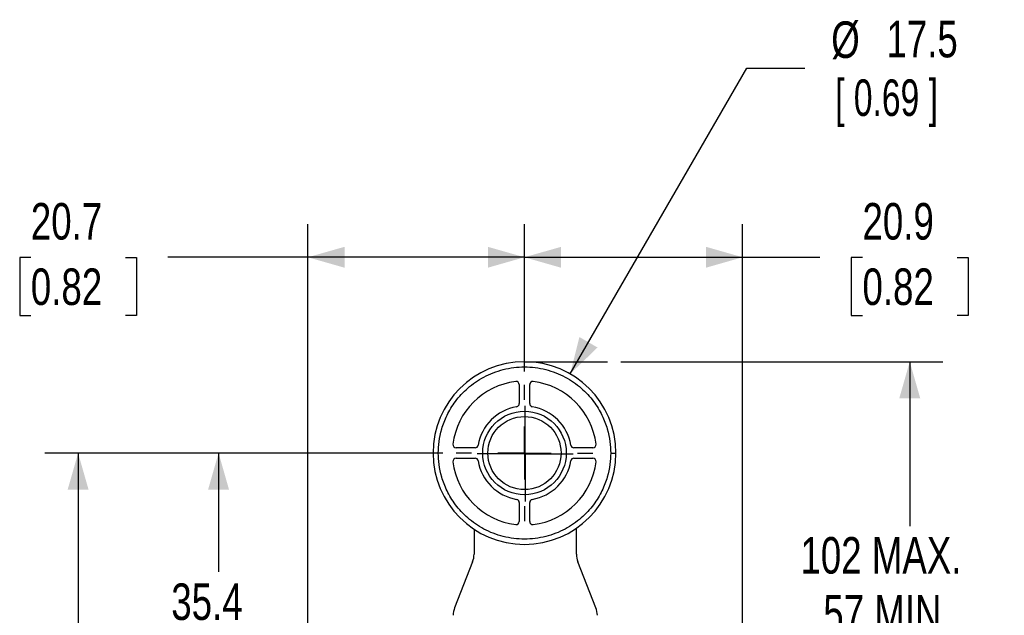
# Paper-space layout 'Catalog Drawing' of a CAD drawing. Header units: millimetres. Extents: x 99 to 325, y 44 to 251.
# Tile 7 of 12: x 99 to 193, y 194 to 251. Entities that reach past the tile are written whole.
import ezdxf

# ---------------------------------------------------------------- set-up
doc = ezdxf.new("R2010")
doc.units = ezdxf.units.MM
doc.linetypes.add('CENTERX2', pattern=[20.32, 12.7, -2.54, 2.54, -2.54])
for name, color, linetype in [('CENTER', 40, 'CENTERX2'), ('DIMENSIONS', 140, 'Continuous'), ('SLD-0', 179, 'Continuous')]:
    doc.layers.add(name, color=color, linetype=linetype)
doc.styles.add('SLDTEXTSTYLE0', font='TXT', dxfattribs={"width": 0.75})
doc.styles.add('SLDTEXTSTYLE1', font='TXT', dxfattribs={"width": 0.6875})
doc.dimstyles.new('SLDDIMSTYLE0', dxfattribs={"dimtxt": 3.5, "dimasz": 3.5, "dimexe": 0, "dimexo": 0.0625, "dimgap": 0.875, "dimtad": 0, "dimtih": 1, "dimtoh": 1, "dimdec": 1, "dimrnd": 1e-09, "dimzin": 12, "dimdsep": 46, "dimtxsty": 'SLDTEXTSTYLE0', "dimsah": 1, "dimcen": 0.09, "dimadec": 0, "dimazin": 3, "dimtfac": 1, "dimtdec": 1, "dimtofl": 0, "dimtmove": 0, "dimatfit": 3, "dimfxl": 0, "dimfrac": 2, "dimtolj": 1, "dimtzin": 12, "dimarcsym": 0})
doc.dimstyles.new('SLDDIMSTYLE4', dxfattribs={"dimtxt": 3.5, "dimasz": 3.5, "dimexe": 0, "dimexo": 0.0625, "dimgap": 0.875, "dimtad": 0, "dimtih": 1, "dimtoh": 1, "dimdec": 1, "dimrnd": 1e-09, "dimzin": 12, "dimdsep": 46, "dimtxsty": 'SLDTEXTSTYLE0', "dimsah": 1, "dimcen": 0, "dimadec": 0, "dimazin": 3, "dimtfac": 1, "dimtdec": 1, "dimtofl": 0, "dimtmove": 0, "dimatfit": 3, "dimfxl": 0, "dimfrac": 2, "dimtolj": 1, "dimtzin": 12, "dimarcsym": 0})

# ---------------------------------------------------------------- blocks, each defined once
blk = doc.blocks.new('_D_20')
at = {"layer": 'DIMENSIONS'}
for p, q in [((156.598, 218.439), (187.431, 218.439)), ((184.256, 218.439), (184.256, 202.684)), ((184.256, 146.323), (184.256, 191.571)), ((169.015, 146.323), (187.431, 146.323))]:
    blk.add_line(p, q, dxfattribs=at)
for points in [[(184.256, 218.439), (183.256, 214.939), (185.256, 214.939)], [(184.256, 146.323), (185.256, 149.823), (183.256, 149.823)]]:
    blk.add_solid(points, dxfattribs=at)
at = {"layer": 'DIMENSIONS', "char_height": 3.5, "attachment_point": 1, "style": 'SLDTEXTSTYLE0'}
for s, insert in [('102 MAX.', (173.793, 201.639)), ('57 MIN.', (175.98, 196.083))]:
    blk.add_mtext(s, dxfattribs=dict(at, insert=insert))
blk = doc.blocks.new('_D_23')
at = {"layer": 'DIMENSIONS'}
for p, q in [((139.569, 209.689), (101.478, 209.689)), ((104.653, 209.689), (104.653, 188.05)), ((100.127, 181.73), (99.061, 181.73)), ((99.061, 181.73), (99.061, 176.173)), ((109.179, 181.73), (110.245, 181.73)), ((110.245, 181.73), (110.245, 176.173)), ((99.061, 176.173), (100.127, 176.173)), ((104.653, 153.823), (104.653, 175.462)), ((110.245, 176.173), (109.179, 176.173)), ((130.385, 153.823), (101.478, 153.823))]:
    blk.add_line(p, q, dxfattribs=at)
for points in [[(104.653, 209.689), (103.653, 206.189), (105.653, 206.189)], [(104.653, 153.823), (105.653, 157.323), (103.653, 157.323)]]:
    blk.add_solid(points, dxfattribs=at)
at = {"layer": 'DIMENSIONS', "char_height": 3.5, "attachment_point": 1, "style": 'SLDTEXTSTYLE0'}
for s, insert in [('55.9', (100.127, 186.952)), ('2.20', (100.127, 180.685))]:
    blk.add_mtext(s, dxfattribs=dict(at, insert=insert))
blk = doc.blocks.new('_D_24')
at = {"layer": 'DIMENSIONS'}
for p, q in [((147.379, 217.499), (147.379, 231.615)), ((168.255, 150.093), (168.255, 231.615)), ((147.379, 228.44), (168.255, 228.44)), ((168.255, 228.44), (175.664, 228.44)), ((179.731, 228.413), (178.664, 228.413)), ((178.664, 228.413), (178.664, 222.857)), ((188.782, 228.413), (189.848, 228.413)), ((189.848, 228.413), (189.848, 222.857)), ((178.664, 222.857), (179.731, 222.857)), ((189.848, 222.857), (188.782, 222.857))]:
    blk.add_line(p, q, dxfattribs=at)
for points in [[(147.379, 228.44), (150.879, 227.44), (150.879, 229.44)], [(168.255, 228.44), (164.755, 229.44), (164.755, 227.44)]]:
    blk.add_solid(points, dxfattribs=at)
at = {"layer": 'DIMENSIONS', "char_height": 3.5, "attachment_point": 1, "style": 'SLDTEXTSTYLE0'}
for s, insert in [('20.9', (179.731, 233.636)), ('0.82', (179.731, 227.368))]:
    blk.add_mtext(s, dxfattribs=dict(at, insert=insert))
blk = doc.blocks.new('_D_25')
at = {"layer": 'DIMENSIONS'}
for p, q in [((126.655, 150.093), (126.655, 231.615)), ((147.379, 217.499), (147.379, 231.615)), ((100.127, 228.413), (99.061, 228.413)), ((99.061, 228.413), (99.061, 222.857)), ((109.179, 228.413), (110.245, 228.413)), ((110.245, 228.413), (110.245, 222.857)), ((126.655, 228.44), (113.246, 228.44)), ((147.379, 228.44), (126.655, 228.44)), ((99.061, 222.857), (100.127, 222.857)), ((110.245, 222.857), (109.179, 222.857))]:
    blk.add_line(p, q, dxfattribs=at)
for points in [[(126.655, 228.44), (130.155, 227.44), (130.155, 229.44)], [(147.379, 228.44), (143.879, 229.44), (143.879, 227.44)]]:
    blk.add_solid(points, dxfattribs=at)
at = {"layer": 'DIMENSIONS', "char_height": 3.5, "attachment_point": 1, "style": 'SLDTEXTSTYLE0'}
for s, insert in [('20.7', (100.127, 233.636)), ('0.82', (100.127, 227.368))]:
    blk.add_mtext(s, dxfattribs=dict(at, insert=insert))
blk = doc.blocks.new('_D_29')
at = {"layer": 'DIMENSIONS'}
for p, q in [((151.754, 217.267), (168.66, 246.548)), ((168.66, 246.548), (174.216, 246.548))]:
    blk.add_line(p, q, dxfattribs=at)
blk.add_solid([(151.754, 217.267), (154.371, 219.798), (152.638, 220.798)], dxfattribs=at)
at = {"layer": 'DIMENSIONS', "char_height": 3.5, "attachment_point": 1}
for s, insert, style in [('%%c', (176.742, 251.033), 'SLDTEXTSTYLE0'), ('17.5', (182.021, 251.087), 'SLDTEXTSTYLE0'), ('[ 0.69 ]', (177.116, 245.477), 'SLDTEXTSTYLE1')]:
    blk.add_mtext(s, dxfattribs=dict(at, insert=insert, style=style))
blk = doc.blocks.new('_D_30')
at = {"layer": 'DIMENSIONS'}
for p, q in [((139.569, 209.689), (114.921, 209.689)), ((118.096, 209.689), (118.096, 198.3)), ((113.57, 191.98), (112.503, 191.98)), ((112.503, 191.98), (112.503, 186.423)), ((122.621, 191.98), (123.688, 191.98)), ((123.688, 191.98), (123.688, 186.423)), ((112.503, 186.423), (113.57, 186.423)), ((118.096, 174.323), (118.096, 185.712)), ((123.688, 186.423), (122.621, 186.423)), ((139.145, 174.323), (114.921, 174.323))]:
    blk.add_line(p, q, dxfattribs=at)
for points in [[(118.096, 209.689), (117.096, 206.189), (119.096, 206.189)], [(118.096, 174.323), (119.096, 177.823), (117.096, 177.823)]]:
    blk.add_solid(points, dxfattribs=at)
at = {"layer": 'DIMENSIONS', "char_height": 3.5, "attachment_point": 1, "style": 'SLDTEXTSTYLE0'}
for s, insert in [('35.4', (113.57, 197.202)), ('1.39', (113.57, 190.935))]:
    blk.add_mtext(s, dxfattribs=dict(at, insert=insert))
blk = doc.blocks.new('SW_CENTERMARKSYMBOL_11')
at = {"layer": 'CENTER', "color": 0}
for p, q in [((0, 5.08), (0, 6.54)), ((0, 0), (0, 2.54)), ((-5.08, 0), (-6.54, 0)), ((0, 0), (-2.54, 0)), ((0, 0), (0, -2.54)), ((0, 0), (2.54, 0)), ((5.08, 0), (6.54, 0)), ((0, -5.08), (0, -6.54))]:
    blk.add_line(p, q, dxfattribs=at)
blk = doc.blocks.new('SW_CENTERMARKSYMBOL_12')
at = {"layer": 'SLD-0', "color": 0}
for p, q in [((0, 2.54), (0, 4.59)), ((0, 0), (0, 2.54)), ((-2.54, 0), (-4.59, 0)), ((0, 0), (-2.54, 0)), ((0, 0), (0, -2.54)), ((0, 0), (2.54, 0)), ((2.54, 0), (4.59, 0)), ((0, -2.54), (0, -4.59))]:
    blk.add_line(p, q, dxfattribs=at)

psp = doc.layouts.new('Catalog Drawing')

# ---------------------------------------------------------------- linework, layer by layer
at = {"color": 7, "linetype": 'Continuous', "lineweight": 25}
for p, q in [((146.879, 216.241), (146.879, 214.422)), ((147.879, 214.422), (147.879, 216.241)), ((142.647, 210.189), (140.828, 210.189)), ((153.931, 210.189), (152.112, 210.189)), ((140.828, 209.189), (142.647, 209.189)), ((152.112, 209.189), (153.931, 209.189)), ((146.879, 204.957), (146.879, 203.138)), ((147.879, 203.138), (147.879, 204.957)), ((142.555, 202.39), (142.555, 200.001)), ((152.355, 200.001), (152.355, 202.491)), ((142.417, 199.271), (140.693, 194.875)), ((154.217, 194.875), (152.493, 199.271))]:
    psp.add_line(p, q, dxfattribs=at)
for radius in [4, 3.5]:
    psp.add_circle((147.379, 209.689), radius, dxfattribs=at)
for centre, radius, start, end in [((147.379, 209.689), 8.75, 0, 180), ((147.379, 209.689), 6.9, 96.96206, 173.03794), ((146.579, 216.241), 0.3, 0, 96.96206), ((148.179, 216.241), 0.3, 83.03794, 180), ((147.379, 209.689), 6.9, 6.96206, 83.03794), ((147.379, 209.689), 4.5, 99.59407, 170.40593), ((146.579, 214.422), 0.3, 279.59407, 0), ((148.179, 214.422), 0.3, 180, 260.40593), ((147.379, 209.689), 4.5, 9.59407, 80.40593), ((140.828, 210.489), 0.3, 173.03794, 270), ((142.647, 210.489), 0.3, 270, 350.40593), ((152.112, 210.489), 0.3, 189.59407, 270), ((153.931, 210.489), 0.3, 270, 6.96206), ((147.379, 209.689), 8.75, 180, 0), ((140.828, 208.889), 0.3, 90, 186.96206), ((147.379, 209.689), 6.9, 186.96206, 263.03794), ((142.647, 208.889), 0.3, 9.59407, 90), ((147.379, 209.689), 4.5, 189.59407, 260.40593), ((147.379, 209.689), 4.5, 279.59407, 350.40593), ((147.379, 209.689), 6.9, 276.96206, 353.03794), ((152.112, 208.889), 0.3, 90, 170.40593), ((153.931, 208.889), 0.3, 353.03794, 90), ((146.579, 204.957), 0.3, 0, 80.40593), ((148.179, 204.957), 0.3, 99.59407, 180), ((146.579, 203.138), 0.3, 263.03794, 0), ((148.179, 203.138), 0.3, 180, 276.96206), ((140.555, 200.001), 2, 338.58703, 360), ((154.355, 200.001), 2, 180, 201.41297), ((142.555, 194.145), 2, 158.58703, 180), ((152.355, 194.145), 2, 360, 21.41297)]:
    psp.add_arc(centre, radius, start, end, dxfattribs=at)
for points, knots in [([(139.129, 209.689), (139.129, 210.377), (139.213, 211.155), (139.583, 212.422), (139.747, 212.86), (140.18, 213.749), (140.449, 214.199), (141.109, 215.079), (141.501, 215.509), (142.409, 216.301), (142.926, 216.664), (144.068, 217.273), (144.693, 217.519), (146.005, 217.852), (146.692, 217.939), (148.067, 217.939), (148.754, 217.852), (150.066, 217.519), (150.691, 217.273), (151.833, 216.664), (152.35, 216.301), (153.258, 215.509), (153.649, 215.079), (154.309, 214.199), (154.579, 213.749), (155.012, 212.86), (155.176, 212.422), (155.546, 211.155), (155.629, 210.377), (155.629, 209.689)], [0, 0, 0, 0, 0.125, 0.125, 0.1875, 0.1875, 0.25, 0.25, 0.3125, 0.3125, 0.375, 0.375, 0.4375, 0.4375, 0.5, 0.5, 0.5625, 0.5625, 0.625, 0.625, 0.6875, 0.6875, 0.75, 0.75, 0.8125, 0.8125, 0.875, 0.875, 1, 1, 1, 1]), ([(139.129, 209.689), (139.071, 209.689), (139.007, 209.689), (138.884, 209.689), (138.825, 209.689), (138.727, 209.689), (138.689, 209.689), (138.64, 209.689), (138.629, 209.689), (138.629, 209.689)], [0, 0, 0, 0, 0.25, 0.25, 0.5, 0.5, 0.75, 0.75, 1, 1, 1, 1]), ([(155.629, 209.689), (155.629, 209.002), (155.546, 208.224), (155.176, 206.957), (155.012, 206.519), (154.579, 205.63), (154.309, 205.179), (153.649, 204.299), (153.258, 203.87), (152.35, 203.077), (151.833, 202.714), (150.691, 202.105), (150.066, 201.86), (148.754, 201.527), (148.067, 201.439), (146.692, 201.439), (146.005, 201.527), (144.693, 201.86), (144.068, 202.105), (142.926, 202.714), (142.409, 203.077), (141.501, 203.87), (141.109, 204.299), (140.449, 205.179), (140.18, 205.63), (139.747, 206.519), (139.583, 206.957), (139.213, 208.224), (139.129, 209.002), (139.129, 209.689)], [0, 0, 0, 0, 0.125, 0.125, 0.1875, 0.1875, 0.25, 0.25, 0.3125, 0.3125, 0.375, 0.375, 0.4375, 0.4375, 0.5, 0.5, 0.5625, 0.5625, 0.625, 0.625, 0.6875, 0.6875, 0.75, 0.75, 0.8125, 0.8125, 0.875, 0.875, 1, 1, 1, 1]), ([(155.629, 209.689), (155.688, 209.689), (155.752, 209.689), (155.875, 209.689), (155.934, 209.689), (156.032, 209.689), (156.07, 209.689), (156.119, 209.689), (156.129, 209.689), (156.129, 209.689)], [0, 0, 0, 0, 0.25, 0.25, 0.5, 0.5, 0.75, 0.75, 1, 1, 1, 1])]:
    psp.add_open_spline(points, degree=3, knots=knots, dxfattribs=at)
at = {"layer": 'DIMENSIONS'}
psp.add_line((147.379, 218.439), (155.328, 218.439), dxfattribs=at)

# ---------------------------------------------------------------- block references
at = {"layer": 'CENTER'}
psp.add_blockref('SW_CENTERMARKSYMBOL_11', (147.379, 209.689), dxfattribs=at)
at = {"layer": 'SLD-0'}
psp.add_blockref('SW_CENTERMARKSYMBOL_12', (147.455, 209.623), dxfattribs=at)

# ---------------------------------------------------------------- dimensions: what is measured, and where the dimension line sits
at = {"layer": 'DIMENSIONS'}
dim = psp.add_radius_dim(center=(147.379, 209.689), mpoint=(151.754, 217.267), text='%%c17.5\\P [ 0.69 ]', dimstyle='SLDDIMSTYLE4', override={"dimpost": '<>'}, dxfattribs=at)
dim.commit()
dim.dimension.update_dxf_attribs({"geometry": '_D_29', "text_midpoint": (183.907, 246.548), "dimtype": 164})
dim = psp.add_linear_dim(base=(126.655, 228.44), p1=(147.379, 216.229), p2=(126.655, 148.823), dimstyle='SLDDIMSTYLE0', dxfattribs=at)
dim.commit()
dim.dimension.update_dxf_attribs({"geometry": '_D_25', "text_midpoint": (104.653, 228.44), "dimtype": 160})
for base, p1, p2, angle, picture, middle in [((168.255, 228.44), (147.379, 216.229), (168.255, 148.823), 0, '_D_24', (184.256, 228.44)), ((104.653, 209.689), (131.655, 153.823), (140.839, 209.689), 90, '_D_23', (104.653, 181.756)), ((118.096, 174.323), (140.839, 209.689), (140.415, 174.323), 90, '_D_30', (118.096, 192.006))]:
    dim = psp.add_linear_dim(base=base, p1=p1, p2=p2, angle=angle, dimstyle='SLDDIMSTYLE0', dxfattribs=at)
    dim.commit()
    dim.dimension.update_dxf_attribs({"geometry": picture, "text_midpoint": middle, "dimtype": 160})
dim = psp.add_linear_dim(base=(184.256, 146.323), p1=(155.328, 218.439), p2=(167.745, 146.323), angle=90, text='102 MAX.\\P57 MIN.', dimstyle='SLDDIMSTYLE0', dxfattribs=at)
dim.commit()
dim.dimension.update_dxf_attribs({"geometry": '_D_20', "text_midpoint": (184.256, 197.128), "dimtype": 160})

doc.saveas('drawing.dxf')
